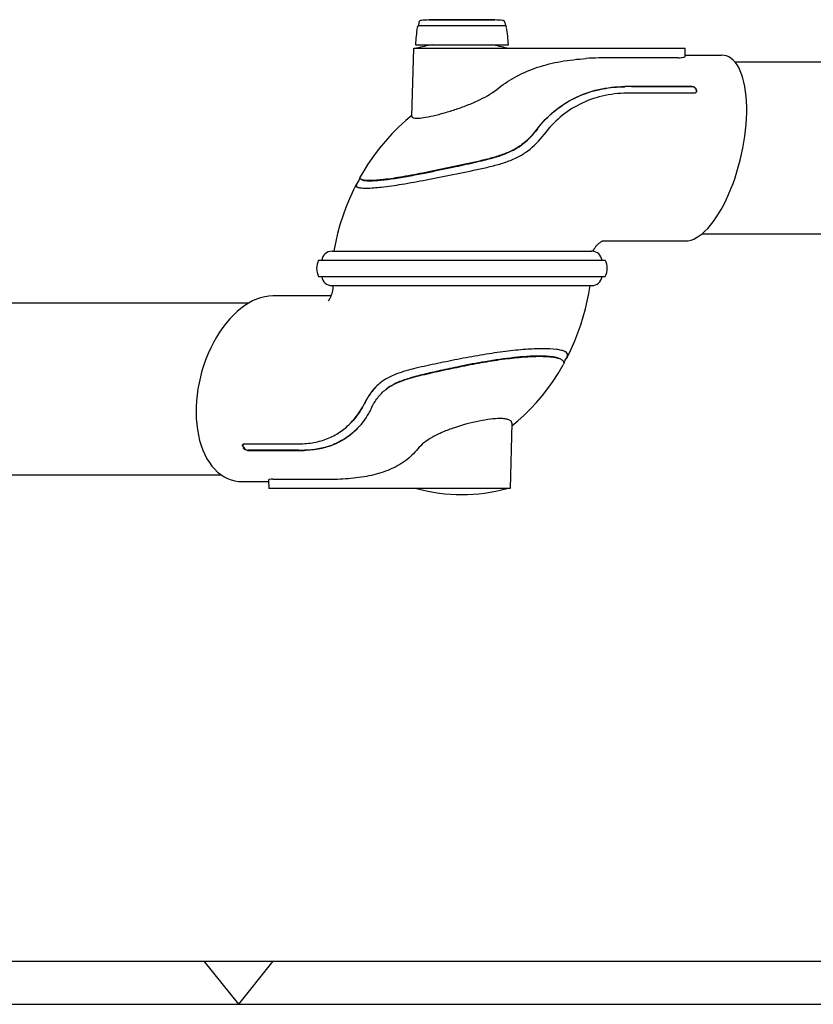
# Model space of a CAD drawing. Extents: x 0 to 594, y 0 to 420.
# Tile 4 of 14: x 185 to 277, y 0 to 114. Entities that reach past the tile are written whole.
import ezdxf

# ---------------------------------------------------------------- set-up
doc = ezdxf.new("R2010")
doc.units = 0
doc.header["$LTSCALE"] = 32.67
for name, color, linetype in [('100001_DXF_CONTINUOUS_LINE', 7, 'CONTINUOUS'), ('100003_DXF_CONTINUOUS_LINE', 7, 'CONTINUOUS'), ('100279_DXF_CONTINUOUS_LINE', 7, 'CONTINUOUS'), ('100337_DXF_CONTINUOUS_LINE', 7, 'CONTINUOUS'), ('105-5481_DXF_CONTINUOUS_LI', 7, 'CONTINUOUS'), ('112006_DXF_FORMAT', 7, 'CONTINUOUS')]:
    doc.layers.add(name, color=color, linetype=linetype)

msp = doc.modelspace()

# ---------------------------------------------------------------- linework, layer by layer
at = {"layer": '100001_DXF_CONTINUOUS_LINE', "color": 7, "linetype": 'CONTINUOUS'}
for p, q in [((230.14, 103.24), (230.35, 111.17)), ((230.35, 111.17), (261.9, 111.17)), ((261.92, 110.23), (261.9, 111.17)), ((261.1, 110.07), (253.33, 110.07)), ((261.92, 110.37), (266.13, 110.37)), ((255.66, 106.71), (262.69, 106.71)), ((262.7, 106.74), (255.68, 106.74)), ((255.18, 105.96), (255.16, 105.96)), ((255.94, 105.96), (255.77, 105.96)), ((262.97, 105.96), (255.94, 105.96)), ((263.21, 106.24), (263.16, 106.4)), ((245.51, 101.16), (245.53, 101.19)), ((223.83, 95.55), (223.69, 95.29)), ((223.96, 95.79), (223.83, 95.55)), ((224.1, 96.05), (223.96, 95.79)), ((252.32, 88.77), (261.97, 88.77)), ((252.33, 88.77), (252.34, 88.77)), ((220.85, 87.57), (251.02, 87.57)), ((251.19, 87.56), (251.21, 87.61)), ((220.85, 83.57), (251.05, 83.57)), ((220.97, 83.57), (220.97, 83.55)), ((220.73, 82.37), (213.96, 82.37)), ((245.4, 76.23), (245.36, 76.23)), ((248.1, 75.14), (248.18, 75.29)), ((241.75, 67.59), (241.55, 59.97)), ((223.83, 67), (223.82, 66.99)), ((210.51, 64.9), (210.59, 64.74)), ((210.63, 65.18), (216.57, 65.18)), ((211.03, 64.4), (216.97, 64.4)), ((216.99, 64.43), (211.06, 64.43)), ((216.57, 65.18), (216.71, 65.18)), ((217.21, 65.18), (217.24, 65.18)), ((213.47, 60.77), (210.44, 60.77)), ((213.46, 60.96), (213.49, 59.97)), ((213.97, 61.07), (220.54, 61.07)), ((241.55, 59.97), (213.49, 59.97))]:
    msp.add_line(p, q, dxfattribs=at)
for points in [[(230.15, 103.39), (229.42, 102.77), (228.59, 102.01), (227.8, 101.21), (227.05, 100.38), (226.34, 99.52), (225.67, 98.63), (225.02, 97.69), (224.42, 96.71), (224.13, 96.21)], [(223.64, 95.31), (223.34, 94.7), (222.88, 93.68), (222.46, 92.65), (222.09, 91.63), (221.77, 90.62), (221.5, 89.64), (221.28, 88.69), (221.1, 87.79), (221.06, 87.57)], [(251.21, 87.61), (251.24, 87.67), (251.27, 87.73), (251.31, 87.79), (251.34, 87.86), (251.39, 87.92), (251.43, 87.99), (251.47, 88.05), (251.52, 88.12), (251.57, 88.18), (251.63, 88.24), (251.68, 88.3), (251.74, 88.36), (251.79, 88.41), (251.85, 88.47), (251.91, 88.51), (251.96, 88.56), (252.02, 88.6), (252.07, 88.64), (252.12, 88.67), (252.17, 88.7), (252.21, 88.72), (252.25, 88.74), (252.28, 88.76), (252.31, 88.77), (252.33, 88.77)], [(220.97, 83.55), (220.96, 83.44), (220.96, 83.33), (220.95, 83.23), (220.93, 83.13), (220.92, 83.03), (220.9, 82.93), (220.88, 82.84), (220.85, 82.74), (220.83, 82.65), (220.8, 82.56), (220.77, 82.47), (220.73, 82.39), (220.7, 82.3), (220.66, 82.22), (220.63, 82.15), (220.59, 82.08), (220.56, 82.02), (220.53, 81.97), (220.5, 81.92), (220.47, 81.88), (220.45, 81.85), (220.43, 81.82), (220.42, 81.8), (220.41, 81.79), (220.41, 81.79)], [(248.23, 75.28), (248.67, 76.18), (249.08, 77.13), (249.44, 78.07), (249.77, 79.02), (250.06, 79.95), (250.31, 80.86), (250.53, 81.77), (250.71, 82.67), (250.86, 83.57)], [(247.81, 74.59), (247.91, 74.78), (247.97, 74.9), (248.03, 75.02), (248.1, 75.14)], [(241.74, 67.25), (242.44, 67.84), (243.2, 68.52), (243.93, 69.24), (244.64, 69.99), (245.31, 70.78), (245.96, 71.61), (246.58, 72.47), (247.16, 73.37), (247.74, 74.35)]]:
    msp.add_lwpolyline(points, dxfattribs=at)
for centre, radius, start, end in [((235.95, 91.87), 20, 99.9825, 105.2481), ((235.95, 91.87), 20, 74.7519, 80.0175), ((253.3, 63.94), 46.13, 89.9628, 93.6325), ((255.66, 48.39), 58.32, 89.9989, 90.7587), ((255.68, 48.14), 58.6, 89.9993, 90.7553), ((255.94, 44.74), 61.22, 90.1577, 90.7159), ((249.78, 101.77), 14.19, 18.5245, 19.1884), ((223.94, 95.16), 0.33, 151.3085, 152.876), ((224.77, 103.66), 8.75, 270.0188, 270.2957), ((220.85, 86.37), 1.2, 90, 172.8136), ((251.05, 86.37), 1.2, 7.1864, 86.7298), ((220.85, 84.77), 1.2, 187.1864, 270), ((251.05, 84.77), 1.2, 270, 352.8136), ((247.39, 74.8), 1.22, 60.818, 63.3588), ((247.62, 75.59), 0.633, 331.9642, 332.8739), ((247.71, 75.54), 0.59, 333.2865, 334.8496), ((247.68, 75.56), 0.624, 331.6913, 333.2857), ((230.01, 67.79), 5.71, 127.6917, 128.0742), ((233.16, 65.54), 8.61, 153.5041, 153.7283), ((220.56, 70), 11.31, 207.0057, 207.8936), ((216.57, 108.9), 43.72, 270.1866, 270.8471), ((216.97, 106.28), 41.88, 269.9992, 270.8935), ((217, 106.1), 41.67, 269.9988, 270.8975), ((220.56, 94.03), 32.96, 269.9564, 274.2978), ((235.95, 79.27), 20, 254.7519, 285.2481)]:
    msp.add_arc(centre, radius, start, end, dxfattribs=at)
for centre, major_axis, ratio, start_param, end_param in [((264.05, 99.57), (2.5, 10.75), 0.404511, -3.047874, 0.093719), ((212.2, 71.57), (2.87, 10.65), 0.615767, 0.164448, 3.306041)]:
    msp.add_ellipse(centre, major_axis=major_axis, ratio=ratio, start_param=start_param, end_param=end_param, dxfattribs=at)
for points, knots in [([(240.25, 106.56), (240.9, 107.08), (242.34, 108.03), (244.79, 109.04), (247.5, 109.7), (249.4, 109.91), (250.38, 109.98)], [0, 0, 0, 0, 0.230823, 0.472296, 0.7284, 1, 1, 1, 1]), ([(261.1, 110.07), (261.21, 110.07), (261.41, 110.08), (261.68, 110.11), (261.83, 110.15), (261.92, 110.21), (261.92, 110.23)], [0, 0, 0, 0, 0.395785, 0.704157, 0.9057, 1, 1, 1, 1]), ([(230.68, 103.03), (230.95, 103.03), (231.6, 103.11), (232.67, 103.33), (233.95, 103.66), (235.33, 104.09), (236.73, 104.59), (238.42, 105.33), (239.59, 106.02), (240.25, 106.56)], [0, 0, 0, 0, 0.079108, 0.188224, 0.319058, 0.462318, 0.609049, 0.751398, 1, 1, 1, 1]), ([(244.71, 101.76), (245.04, 102.21), (245.76, 103.05), (247.37, 104.46), (249.55, 105.72), (252.26, 106.52), (254.03, 106.69), (254.89, 106.7)], [0, 0, 0, 0, 0.1424, 0.28199, 0.546833, 0.780729, 1, 1, 1, 1]), ([(244.73, 101.79), (245.29, 102.54), (246.6, 103.93), (249.03, 105.5), (251.85, 106.49), (253.87, 106.72), (254.9, 106.73)], [0, 0, 0, 0, 0.241754, 0.483842, 0.734875, 1, 1, 1, 1]), ([(263.16, 106.4), (263.14, 106.44), (263.04, 106.61), (262.83, 106.71), (262.69, 106.71)], [0, 0, 0, 0, 0.236061, 1, 1, 1, 1]), ([(262.7, 106.74), (262.75, 106.74), (262.94, 106.71), (263.13, 106.57), (263.17, 106.44)], [0, 0, 0, 0, 0.257462, 1, 1, 1, 1]), ([(255.16, 105.96), (254.19, 105.94), (252.27, 105.72), (249.61, 104.76), (247.31, 103.24), (246.07, 101.91), (245.53, 101.19)], [0, 0, 0, 0, 0.263333, 0.513889, 0.756755, 1, 1, 1, 1]), ([(263.14, 106.01), (263.12, 106), (263.07, 105.97), (263.01, 105.96), (262.97, 105.96)], [0, 0, 0, 0, 0.235742, 1, 1, 1, 1]), ([(263.23, 106.28), (263.23, 106.26), (263.25, 106.2), (263.24, 106.13), (263.22, 106.09)], [0, 0, 0, 0, 0.2678, 1, 1, 1, 1]), ([(230.14, 103.24), (230.14, 103.21), (230.17, 103.15), (230.25, 103.09), (230.42, 103.04), (230.57, 103.03), (230.68, 103.03)], [0, 0, 0, 0, 0.15151, 0.288977, 0.471318, 1, 1, 1, 1]), ([(224.81, 94.91), (225.4, 94.91), (226.79, 95.03), (229.13, 95.37), (231.9, 95.88), (234.94, 96.49), (237.54, 97.02), (239.6, 97.49), (241.06, 97.91), (242.42, 98.46), (244.01, 99.43), (244.97, 100.44), (245.51, 101.16)], [0, 0, 0, 0, 0.079745, 0.188907, 0.319573, 0.46261, 0.608678, 0.679944, 0.748681, 0.814465, 0.877724, 1, 1, 1, 1]), ([(244.73, 101.79), (244.22, 101.11), (243.31, 100.15), (241.79, 99.24), (240.49, 98.72), (239.1, 98.31), (237.14, 97.85), (234.69, 97.33), (231.83, 96.73), (229.23, 96.23), (227.05, 95.9), (225.75, 95.79), (225.2, 95.79)], [0, 0, 0, 0, 0.121898, 0.185839, 0.252676, 0.322439, 0.394418, 0.540929, 0.683541, 0.813299, 0.921333, 1, 1, 1, 1]), ([(225.25, 95.76), (225.66, 95.76), (226.63, 95.83), (228.21, 96.04), (229.99, 96.34), (232.23, 96.78), (234.7, 97.3), (237.34, 97.87), (239.64, 98.41), (241.4, 99.02), (242.6, 99.7), (243.65, 100.5), (244.32, 101.24), (244.71, 101.76)], [0, 0, 0, 0, 0.05996, 0.139649, 0.229617, 0.318711, 0.469183, 0.592552, 0.707395, 0.810074, 0.858535, 0.905753, 1, 1, 1, 1]), ([(224.1, 96.06), (224.09, 96.07), (224.09, 96.13), (224.11, 96.18), (224.13, 96.21)], [0, 0, 0, 0, 0.224795, 1, 1, 1, 1]), ([(223.64, 95.31), (223.62, 95.27), (223.6, 95.15), (223.69, 95.08), (223.74, 95.05)], [0, 0, 0, 0, 0.477056, 1, 1, 1, 1]), ([(223.71, 95.4), (223.7, 95.4), (223.68, 95.37), (223.66, 95.34), (223.65, 95.32)], [0, 0, 0, 0, 0.272836, 1, 1, 1, 1]), ([(223.67, 95.17), (223.67, 95.15), (223.68, 95.1), (223.73, 95.06), (223.76, 95.04)], [0, 0, 0, 0, 0.228804, 1, 1, 1, 1]), ([(223.8, 95.5), (223.79, 95.49), (223.76, 95.46), (223.73, 95.43), (223.71, 95.4)], [0, 0, 0, 0, 0.270245, 1, 1, 1, 1]), ([(224.22, 95.93), (224.2, 95.94), (224.15, 95.97), (224.11, 96.02), (224.1, 96.06)], [0, 0, 0, 0, 0.297283, 1, 1, 1, 1]), ([(225.2, 95.79), (225, 95.79), (224.67, 95.8), (224.33, 95.86), (224.22, 95.93)], [0, 0, 0, 0, 0.613216, 1, 1, 1, 1]), ([(224.27, 95.9), (224.38, 95.84), (224.72, 95.77), (225.04, 95.76), (225.25, 95.76)], [0, 0, 0, 0, 0.387878, 1, 1, 1, 1]), ([(223.8, 95.02), (223.92, 94.97), (224.25, 94.92), (224.58, 94.91), (224.77, 94.91)], [0, 0, 0, 0, 0.399964, 1, 1, 1, 1]), ([(251.12, 87.57), (251.11, 87.57), (251.08, 87.57), (251.04, 87.57), (251.02, 87.57)], [0, 0, 0, 0, 0.209185, 1, 1, 1, 1]), ([(245.36, 76.23), (244.7, 76.23), (243.25, 76.16), (240.95, 75.92), (238.42, 75.54), (235.78, 75.06), (233.17, 74.53), (231.05, 74.08), (229.46, 73.67), (228.37, 73.32), (227.38, 72.89), (226.79, 72.51), (226.52, 72.31)], [0, 0, 0, 0, 0.102465, 0.223811, 0.357941, 0.498221, 0.638085, 0.771187, 0.833396, 0.892069, 0.947319, 1, 1, 1, 1]), ([(247.94, 75.89), (247.81, 75.96), (247.49, 76.06), (246.64, 76.21), (245.92, 76.23), (245.4, 76.23)], [0, 0, 0, 0, 0.16927, 0.392413, 1, 1, 1, 1]), ([(248.24, 75.29), (248.26, 75.34), (248.3, 75.45), (248.25, 75.69), (248.1, 75.8), (247.99, 75.87)], [0, 0, 0, 0, 0.241997, 0.462999, 1, 1, 1, 1]), ([(248.22, 75.38), (248.23, 75.43), (248.25, 75.53), (248.18, 75.72), (248.07, 75.81), (247.99, 75.86)], [0, 0, 0, 0, 0.26304, 0.498119, 1, 1, 1, 1]), ([(227.11, 71.5), (227.36, 71.7), (227.94, 72.06), (228.89, 72.48), (229.94, 72.82), (231.47, 73.22), (233.49, 73.68), (235.98, 74.2), (238.47, 74.68), (240.87, 75.05), (243.04, 75.28), (244.41, 75.35), (245.03, 75.35)], [0, 0, 0, 0, 0.053261, 0.109402, 0.168994, 0.23192, 0.365656, 0.50534, 0.644946, 0.778132, 0.898459, 1, 1, 1, 1]), ([(245, 75.38), (244.01, 75.38), (241.88, 75.22), (238.78, 74.77), (235.91, 74.22), (233.54, 73.71), (231.57, 73.27), (229.87, 72.83), (228.37, 72.31), (227.51, 71.81), (227.14, 71.52)], [0, 0, 0, 0, 0.160698, 0.346683, 0.510746, 0.636352, 0.74237, 0.839113, 0.923399, 1, 1, 1, 1]), ([(247.45, 75.02), (247.33, 75.09), (247.02, 75.2), (246.2, 75.35), (245.5, 75.38), (245, 75.38)], [0, 0, 0, 0, 0.170178, 0.390912, 1, 1, 1, 1]), ([(245.03, 75.35), (245.54, 75.35), (246.24, 75.33), (247.07, 75.17), (247.38, 75.06), (247.5, 74.99)], [0, 0, 0, 0, 0.609471, 0.831901, 1, 1, 1, 1]), ([(247.5, 74.99), (247.59, 74.94), (247.76, 74.83), (247.81, 74.62), (247.81, 74.54)], [0, 0, 0, 0, 0.558071, 1, 1, 1, 1]), ([(247.81, 74.54), (247.8, 74.52), (247.79, 74.46), (247.76, 74.39), (247.74, 74.35)], [0, 0, 0, 0, 0.232816, 1, 1, 1, 1]), ([(248.04, 75.03), (248.06, 75.04), (248.1, 75.09), (248.15, 75.14), (248.18, 75.18)], [0, 0, 0, 0, 0.267771, 1, 1, 1, 1]), ([(226.49, 72.28), (226.1, 71.98), (225.4, 71.25), (224.89, 70.4), (224.66, 69.95)], [0, 0, 0, 0, 0.498055, 1, 1, 1, 1]), ([(226.49, 72.28), (226.11, 71.98), (225.42, 71.26), (224.91, 70.42), (224.69, 69.98)], [0, 0, 0, 0, 0.496148, 1, 1, 1, 1]), ([(225.45, 69.38), (225.65, 69.78), (226.12, 70.56), (226.75, 71.22), (227.11, 71.5)], [0, 0, 0, 0, 0.498249, 1, 1, 1, 1]), ([(223.09, 67.67), (223.25, 67.84), (223.85, 68.53), (224.35, 69.33), (224.66, 69.95)], [0, 0, 0, 0, 0.242999, 1, 1, 1, 1]), ([(224.69, 69.98), (224.58, 69.76), (224.14, 68.95), (223.59, 68.2), (223.12, 67.71)], [0, 0, 0, 0, 0.26174, 1, 1, 1, 1]), ([(225.43, 69.35), (225.33, 69.13), (224.88, 68.29), (224.32, 67.52), (223.83, 67)], [0, 0, 0, 0, 0.25899, 1, 1, 1, 1]), ([(217.24, 65.18), (217.82, 65.19), (218.94, 65.31), (220.53, 65.8), (221.93, 66.59), (222.73, 67.29), (223.09, 67.67)], [0, 0, 0, 0, 0.26523, 0.516107, 0.758593, 1, 1, 1, 1]), ([(240.4, 68.1), (240.03, 68.11), (239.21, 68.04), (237.42, 67.74), (235.55, 67.24), (233.74, 66.56), (232.55, 65.99), (231.56, 65.34), (231.03, 64.84), (230.82, 64.58)], [0, 0, 0, 0, 0.107083, 0.236116, 0.522714, 0.662705, 0.791165, 0.904076, 1, 1, 1, 1]), ([(241.75, 67.59), (241.75, 67.63), (241.74, 67.71), (241.67, 67.82), (241.56, 67.91), (241.33, 68.01), (240.94, 68.09), (240.6, 68.11), (240.4, 68.1)], [0, 0, 0, 0, 0.07431, 0.150757, 0.23905, 0.345623, 0.625442, 1, 1, 1, 1]), ([(223.82, 66.99), (223.44, 66.59), (222.6, 65.86), (221.12, 65.04), (219.43, 64.53), (218.24, 64.41), (217.62, 64.41)], [0, 0, 0, 0, 0.239396, 0.480988, 0.73249, 1, 1, 1, 1]), ([(223.82, 66.99), (223.38, 66.52), (222.43, 65.74), (220.37, 64.72), (218.71, 64.45), (217.65, 64.44)], [0, 0, 0, 0, 0.280903, 0.534802, 1, 1, 1, 1]), ([(210.48, 64.86), (210.46, 64.9), (210.43, 64.99), (210.45, 65.08), (210.48, 65.11)], [0, 0, 0, 0, 0.553344, 1, 1, 1, 1]), ([(210.47, 65.05), (210.47, 65.04), (210.47, 64.99), (210.49, 64.93), (210.51, 64.9)], [0, 0, 0, 0, 0.225855, 1, 1, 1, 1]), ([(211.03, 64.4), (210.94, 64.4), (210.75, 64.48), (210.61, 64.62), (210.56, 64.7)], [0, 0, 0, 0, 0.483886, 1, 1, 1, 1]), ([(210.59, 64.74), (210.64, 64.65), (210.77, 64.51), (210.96, 64.43), (211.06, 64.43)], [0, 0, 0, 0, 0.517903, 1, 1, 1, 1]), ([(230.82, 64.58), (230.4, 64.07), (229.41, 63.12), (227.56, 62.09), (225.39, 61.43), (223.84, 61.22), (223.03, 61.16)], [0, 0, 0, 0, 0.228825, 0.465121, 0.720198, 1, 1, 1, 1]), ([(213.97, 61.07), (213.84, 61.07), (213.68, 61.06), (213.51, 61.02), (213.46, 60.98), (213.46, 60.96)], [0, 0, 0, 0, 0.704193, 0.89946, 1, 1, 1, 1])]:
    msp.add_open_spline(points, degree=3, knots=knots, dxfattribs=at)
for points in [[(263.22, 106.09), (263.2, 106.06), (263.17, 106.03), (263.14, 106.01)], [(263.22, 106.15), (263.22, 106.18), (263.22, 106.21), (263.21, 106.24)], [(263.21, 106.07), (263.22, 106.1), (263.22, 106.12), (263.22, 106.15)], [(223.68, 95.25), (223.67, 95.22), (223.66, 95.19), (223.67, 95.17)], [(223.69, 95.29), (223.69, 95.28), (223.68, 95.26), (223.68, 95.25)], [(223.74, 95.05), (223.76, 95.04), (223.78, 95.03), (223.8, 95.02)], [(248.18, 75.3), (248.2, 75.33), (248.21, 75.35), (248.22, 75.38)], [(248.18, 75.18), (248.19, 75.21), (248.21, 75.23), (248.23, 75.26)], [(210.49, 65.13), (210.48, 65.11), (210.47, 65.08), (210.47, 65.05)], [(210.48, 65.11), (210.5, 65.14), (210.53, 65.16), (210.57, 65.17)], [(210.57, 65.17), (210.59, 65.18), (210.61, 65.18), (210.63, 65.18)]]:
    msp.add_open_spline(points, degree=3, dxfattribs=at)
at = {"layer": '100003_DXF_CONTINUOUS_LINE', "color": 7, "linetype": 'CONTINUOUS'}
for p, q in [((137.9, 81.57), (211.22, 81.57)), ((135.79, 61.57), (207.96, 61.57))]:
    msp.add_line(p, q, dxfattribs=at)
at = {"layer": '100279_DXF_CONTINUOUS_LINE', "color": 7, "linetype": 'CONTINUOUS'}
for p, q in [((306.22, 109.57), (267.69, 109.57)), ((308.4, 89.57), (263.84, 89.57))]:
    msp.add_line(p, q, dxfattribs=at)
at = {"layer": '100337_DXF_CONTINUOUS_LINE', "color": 7, "linetype": 'CONTINUOUS'}
for p, q in [((219.29, 86.52), (252.61, 86.52)), ((219.29, 84.62), (252.61, 84.62))]:
    msp.add_line(p, q, dxfattribs=at)
for centre, start, end in [((221.16, 85.57), 153.1035, 206.8965), ((250.74, 85.57), 333.1035, 26.8965)]:
    msp.add_arc(centre, 2.1, start, end, dxfattribs=at)
at = {"layer": '105-5481_DXF_CONTINUOUS_LI', "color": 7, "linetype": 'CONTINUOUS'}
for p, q in [((232.11, 114.49), (232.11, 114.47)), ((239.79, 114.49), (232.11, 114.49)), ((239.79, 114.49), (239.79, 114.47)), ((230.96, 114.17), (230.9, 113.81)), ((230.9, 113.81), (241.01, 113.81)), ((232.11, 114.47), (239.79, 114.47)), ((240.94, 114.17), (241.01, 113.81)), ((230.55, 111.57), (241.35, 111.57))]:
    msp.add_line(p, q, dxfattribs=at)
for centre, radius, start, end in [((250.62, 110.52), 20.1, 171.1852, 177.0149), ((231.06, 113.56), 0.3, 122.6728, 171.1852), ((231.25, 114.12), 0.3, 93.7727, 169.4941), ((235.95, 42.88), 71.69, 93.0705, 93.7727), ((235.95, 42.88), 71.69, 86.2273, 86.9295), ((240.65, 114.12), 0.3, 10.5059, 86.2273), ((240.84, 113.56), 0.3, 8.8148, 57.3272), ((221.28, 110.52), 20.1, 2.9851, 8.8148)]:
    msp.add_arc(centre, radius, start, end, dxfattribs=at)
at = {"layer": '112006_DXF_FORMAT', "color": 7, "linetype": 'CONTINUOUS'}
for p, q in [((25, 5), (589, 5)), ((210, 0), (206, 5)), ((210, 0), (214, 5)), ((0, 0), (594, 0))]:
    msp.add_line(p, q, dxfattribs=at)

doc.saveas('drawing.dxf')
